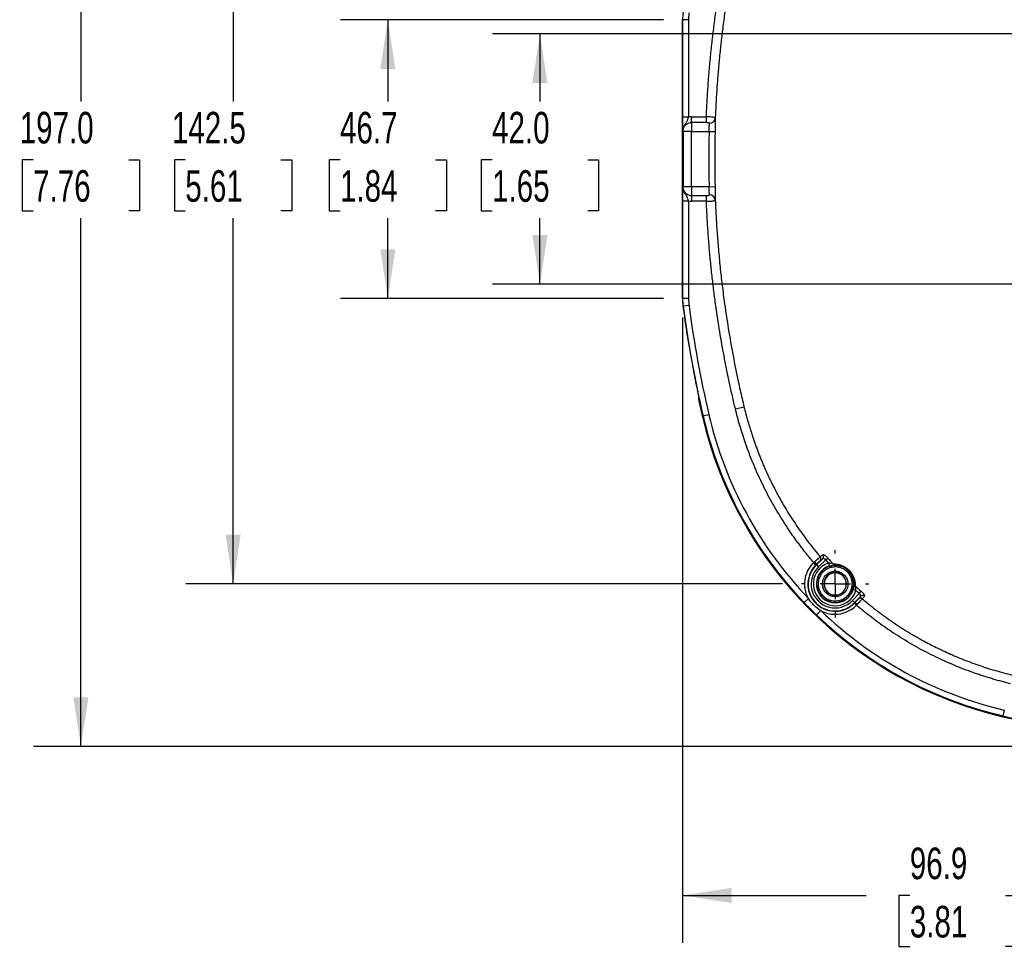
# Model space of a CAD drawing. Header units: millimetres. Extents: x 6 to 1356, y 6 to 1007.
# Tile 4 of 21: x 132 to 462, y 427 to 738. Entities that reach past the tile are written whole.
import ezdxf

# ---------------------------------------------------------------- set-up
doc = ezdxf.new("R2010")
doc.units = ezdxf.units.MM
doc.header["$LTSCALE"] = 5
doc.linetypes.add('CENTERX2', pattern=[20.32, 12.7, -2.54, 2.54, -2.54])
doc.layers.add('CENTER', color=40, linetype='CENTERX2')
doc.layers.add('DIMENSIONS', color=140, linetype='Continuous', lineweight=25)
doc.styles.add('SLDTEXTSTYLE0', font='TXT', dxfattribs={"width": 0.7})
doc.dimstyles.new('SLDDIMSTYLE2', dxfattribs={"dimtxt": 10.790039, "dimasz": 16.51, "dimexe": 0, "dimexo": 0.0625, "dimgap": 2.69751, "dimtad": 0, "dimtih": 1, "dimtoh": 1, "dimlfac": 0.5, "dimrnd": 1e-09, "dimzin": 12, "dimdsep": 46, "dimtxsty": 'SLDTEXTSTYLE0', "dimsah": 1, "dimcen": 0.09, "dimadec": 0, "dimazin": 3, "dimtfac": 1, "dimtofl": 0, "dimtmove": 0, "dimatfit": 3, "dimfxl": 0, "dimfrac": 2, "dimtolj": 1, "dimtzin": 12, "dimarcsym": 0})
doc.dimstyles.new('SLDDIMSTYLE4', dxfattribs={"dimtxt": 10.790039, "dimasz": 16.51, "dimexe": 0, "dimexo": 0.0625, "dimgap": 2.69751, "dimtad": 0, "dimtih": 1, "dimtoh": 1, "dimlfac": 0.5, "dimrnd": 1e-09, "dimzin": 4, "dimdsep": 46, "dimtxsty": 'SLDTEXTSTYLE0', "dimsah": 1, "dimcen": 0.09, "dimadec": 0, "dimazin": 1, "dimtfac": 1, "dimtofl": 0, "dimtmove": 0, "dimatfit": 3, "dimfxl": 0, "dimfrac": 2, "dimtolj": 1, "dimtzin": 12, "dimarcsym": 0})
doc.dimstyles.new('SLDDIMSTYLE5', dxfattribs={"dimtxt": 10.790039, "dimasz": 16.51, "dimexe": 0, "dimexo": 0.0625, "dimgap": 2.69751, "dimtad": 0, "dimtih": 1, "dimtoh": 1, "dimlfac": 0.5, "dimrnd": 1e-09, "dimzin": 12, "dimdsep": 46, "dimtxsty": 'SLDTEXTSTYLE0', "dimsah": 1, "dimcen": 0, "dimadec": 0, "dimazin": 3, "dimtfac": 1, "dimtofl": 0, "dimtmove": 0, "dimatfit": 3, "dimfxl": 0, "dimfrac": 2, "dimtolj": 1, "dimtzin": 12, "dimarcsym": 0})

# ---------------------------------------------------------------- blocks, each defined once
blk = doc.blocks.new('_D_7')
at = {"layer": 'DIMENSIONS'}
for p, q in [((541.8, 888.06), (136.86, 888.06)), ((152.74, 888.06), (152.74, 710.4)), ((136.71, 690.83), (133.08, 690.83)), ((133.08, 690.83), (133.08, 673.69)), ((168.77, 690.83), (172.39, 690.83)), ((172.39, 690.83), (172.39, 673.69)), ((133.08, 673.69), (136.71, 673.69)), ((172.39, 673.69), (168.77, 673.69)), ((152.74, 494.06), (152.74, 671.27)), ((541.8, 494.06), (136.86, 494.06))]:
    blk.add_line(p, q, dxfattribs=at)
for points in [[(152.74, 888.06), (150.2, 871.55), (155.28, 871.55)], [(152.74, 494.06), (155.28, 510.57), (150.2, 510.57)]]:
    blk.add_solid(points, dxfattribs=at)
at = {"layer": 'DIMENSIONS', "char_height": 10.583, "attachment_point": 1, "style": 'SLDTEXTSTYLE0'}
for s, insert in [('197.0', (132.22, 706.89)), ('7.76', (136.71, 687.33))]:
    blk.add_mtext(s, dxfattribs=dict(at, insert=insert))
blk = doc.blocks.new('_D_8')
at = {"layer": 'DIMENSIONS'}
for p, q in [((548.15, 644.77), (548.15, 428.19)), ((354.44, 637.96), (354.44, 428.19)), ((354.44, 444.06), (416.03, 444.06)), ((430.66, 444.06), (427.03, 444.06)), ((427.03, 444.06), (427.03, 426.92)), ((462.72, 444.06), (466.34, 444.06)), ((466.34, 444.06), (466.34, 426.92)), ((548.15, 444.06), (477.34, 444.06)), ((427.03, 426.92), (430.66, 426.92)), ((466.34, 426.92), (462.72, 426.92))]:
    blk.add_line(p, q, dxfattribs=at)
for points in [[(354.44, 444.06), (370.95, 441.52), (370.95, 446.6)], [(548.15, 444.06), (531.64, 446.6), (531.64, 441.52)]]:
    blk.add_solid(points, dxfattribs=at)
at = {"layer": 'DIMENSIONS', "char_height": 10.583, "attachment_point": 1, "style": 'SLDTEXTSTYLE0'}
for s, insert in [('96.9', (430.66, 460.12)), ('3.81', (430.66, 440.56))]:
    blk.add_mtext(s, dxfattribs=dict(at, insert=insert))
blk = doc.blocks.new('_D_9')
at = {"layer": 'DIMENSIONS'}
for p, q in [((486.71, 733.06), (290.76, 733.06)), ((306.64, 733.06), (306.64, 710.4)), ((290.61, 690.83), (286.98, 690.83)), ((286.98, 690.83), (286.98, 673.69)), ((322.67, 690.83), (326.29, 690.83)), ((326.29, 690.83), (326.29, 673.69)), ((286.98, 673.69), (290.61, 673.69)), ((326.29, 673.69), (322.67, 673.69)), ((306.64, 649.06), (306.64, 671.27)), ((487.21, 649.06), (290.76, 649.06))]:
    blk.add_line(p, q, dxfattribs=at)
for points in [[(306.64, 733.06), (304.1, 716.55), (309.18, 716.55)], [(306.64, 649.06), (309.18, 665.57), (304.1, 665.57)]]:
    blk.add_solid(points, dxfattribs=at)
at = {"layer": 'DIMENSIONS', "char_height": 10.583, "attachment_point": 1, "style": 'SLDTEXTSTYLE0'}
for s, insert in [('42.0', (290.61, 706.89)), ('1.65', (290.61, 687.33))]:
    blk.add_mtext(s, dxfattribs=dict(at, insert=insert))
blk = doc.blocks.new('_D_10')
at = {"layer": 'DIMENSIONS'}
for p, q in [((348.13, 737.81), (239.77, 737.81)), ((255.65, 737.81), (255.65, 710.4)), ((239.62, 690.83), (235.99, 690.83)), ((235.99, 690.83), (235.99, 673.69)), ((271.68, 690.83), (275.3, 690.83)), ((275.3, 690.83), (275.3, 673.69)), ((235.99, 673.69), (239.62, 673.69)), ((275.3, 673.69), (271.68, 673.69)), ((255.65, 644.32), (255.65, 671.27)), ((348.13, 644.32), (239.77, 644.32))]:
    blk.add_line(p, q, dxfattribs=at)
for points in [[(255.65, 737.81), (253.11, 721.3), (258.19, 721.3)], [(255.65, 644.32), (258.19, 660.83), (253.11, 660.83)]]:
    blk.add_solid(points, dxfattribs=at)
at = {"layer": 'DIMENSIONS', "char_height": 10.583, "attachment_point": 1, "style": 'SLDTEXTSTYLE0'}
for s, insert in [('46.7', (239.62, 706.89)), ('1.84', (239.62, 687.33))]:
    blk.add_mtext(s, dxfattribs=dict(at, insert=insert))
blk = doc.blocks.new('_D_11')
at = {"layer": 'DIMENSIONS'}
for p, q in [((387.89, 833.57), (187.9, 833.57)), ((203.78, 833.57), (203.78, 710.4)), ((187.74, 690.83), (184.12, 690.83)), ((184.12, 690.83), (184.12, 673.69)), ((219.81, 690.83), (223.43, 690.83)), ((223.43, 690.83), (223.43, 673.69)), ((184.12, 673.69), (187.74, 673.69)), ((223.43, 673.69), (219.81, 673.69)), ((203.78, 548.56), (203.78, 671.27)), ((388, 548.56), (187.9, 548.56))]:
    blk.add_line(p, q, dxfattribs=at)
for points in [[(203.78, 833.57), (201.24, 817.06), (206.32, 817.06)], [(203.78, 548.56), (206.32, 565.07), (201.24, 565.07)]]:
    blk.add_solid(points, dxfattribs=at)
at = {"layer": 'DIMENSIONS', "char_height": 10.583, "attachment_point": 1, "style": 'SLDTEXTSTYLE0'}
for s, insert in [('142.5', (183.26, 706.89)), ('5.61', (187.74, 687.33))]:
    blk.add_mtext(s, dxfattribs=dict(at, insert=insert))
blk = doc.blocks.new('_D_12')
at = {"layer": 'DIMENSIONS'}
for p, q in [((239.62, 870.39), (235.99, 870.39)), ((235.99, 870.39), (235.99, 853.24)), ((271.68, 870.39), (275.3, 870.39)), ((275.3, 870.39), (275.3, 853.24)), ((235.99, 853.24), (239.62, 853.24)), ((275.3, 853.24), (271.68, 853.24)), ((316.8, 854.72), (289.01, 854.72)), ((377.76, 830.6), (316.8, 854.72))]:
    blk.add_line(p, q, dxfattribs=at)
blk.add_arc((730.35, 691.06), 379.2, 156.0123, 165.8827, dxfattribs=at)
blk.add_solid([(377.76, 830.6), (363.34, 839.04), (361.47, 834.31)], dxfattribs=at)
at = {"layer": 'DIMENSIONS', "char_height": 10.583, "attachment_point": 1, "style": 'SLDTEXTSTYLE0'}
for s, insert in [('R189.6', (230.22, 886.45)), ('7.46', (239.62, 866.89)), ('TYP.', (240.13, 847.32))]:
    blk.add_mtext(s, dxfattribs=dict(at, insert=insert))
blk = doc.blocks.new('SW_CENTERMARKSYMBOL_1')
at = {"layer": 'CENTER', "color": 0}
for p, q in [((0, 10.16), (0, 11.29)), ((0, 0), (0, 5.08)), ((-10.16, 0), (-11.29, 0)), ((0, 0), (-5.08, 0)), ((0, 0), (0, -5.08)), ((0, 0), (5.08, 0)), ((10.16, 0), (11.29, 0)), ((0, -10.16), (0, -11.29))]:
    blk.add_line(p, q, dxfattribs=at)

msp = doc.modelspace()

# ---------------------------------------------------------------- linework, layer by layer
for p, q in [((354.444, 644.313), (354.444, 737.816)), ((354.444, 737.816), (354.479, 737.813)), ((354.479, 737.813), (354.479, 705.13)), ((356.479, 737.813), (354.479, 737.813)), ((356.479, 737.813), (356.479, 705.13)), ((356.479, 705.13), (354.479, 705.13)), ((357.481, 703.274), (357.481, 705.233)), ((357.481, 705.233), (362.462, 705.233)), ((357.481, 703.274), (357.481, 700.334)), ((362.462, 703.274), (357.481, 703.274)), ((362.462, 703.274), (362.462, 705.233)), ((354.65, 700.334), (354.537, 700.334)), ((354.537, 700.334), (354.537, 681.795)), ((357.481, 700.334), (354.65, 700.334)), ((354.65, 700.334), (354.65, 681.795)), ((357.481, 700.334), (363.377, 700.334)), ((357.481, 681.795), (357.481, 700.334)), ((363.377, 700.334), (365.375, 700.279)), ((354.65, 681.795), (354.537, 681.795)), ((357.481, 681.795), (354.65, 681.795)), ((363.377, 681.795), (357.481, 681.795)), ((357.481, 681.795), (357.481, 678.855)), ((363.377, 681.795), (365.375, 681.851)), ((354.479, 676.999), (356.479, 676.999)), ((354.479, 676.999), (354.479, 644.316)), ((356.479, 676.999), (356.479, 644.316)), ((357.481, 678.855), (362.462, 678.855)), ((357.481, 678.855), (357.481, 676.896)), ((362.462, 676.896), (357.481, 676.896)), ((362.462, 676.896), (362.462, 678.855)), ((354.479, 644.316), (354.444, 644.313)), ((356.479, 644.316), (354.479, 644.316)), ((354.65, 641.711), (354.614, 641.709)), ((356.632, 641.972), (354.65, 641.711)), ((372.176, 607.309), (375.065, 608.008)), ((361.37, 604.807), (361.106, 604.745)), ((363.317, 605.262), (361.37, 604.807)), ((399.172, 554.987), (398.469, 555.697)), ((399.33, 555.139), (399.402, 555.063)), ((399.402, 555.063), (401.474, 557.016)), ((399.402, 555.063), (400.088, 554.335)), ((400.088, 554.335), (402.484, 556.594)), ((402.484, 556.594), (403.207, 557.232)), ((403.428, 555.536), (403.73, 554.583)), ((405.643, 554.765), (405.643, 554.902)), ((405.643, 554.265), (405.643, 554.765)), ((405.643, 552.818), (405.643, 552.318)), ((405.643, 552.266), (405.643, 552.318)), ((405.643, 544.795), (405.643, 544.848)), ((405.643, 544.795), (405.643, 544.296)), ((413.68, 545.398), (411.421, 543.002)), ((412.622, 546.342), (411.669, 546.644)), ((413.68, 545.398), (414.318, 546.121)), ((395.234, 542.314), (396.679, 543.697)), ((405.643, 542.348), (405.643, 542.848)), ((405.643, 542.234), (405.643, 542.348)), ((411.421, 543.002), (412.149, 542.316)), ((412.784, 541.382), (412.073, 542.086)), ((414.102, 544.388), (412.149, 542.316)), ((412.149, 542.316), (412.225, 542.244)), ((399.4, 538.148), (400.783, 539.592)), ((405.588, 539.379), (405.588, 538.379)), ((462.348, 506.231), (461.893, 504.284)), ((461.893, 504.284), (461.831, 504.02))]:
    msp.add_line(p, q)
for centre, radius, start, end in [((357.481, 700.334), 2.939, 90, 164.92223), ((357.481, 700.334), 4.899, 90, 101.80119), ((363.521, 705.023), 1.935, 267.9028, 354.76178), ((355.893, 700.569), 1.358, 157.02702, 179.1419), ((342.818, 700.357), 11.719, 359.88919, 1.13536), ((319.492, 700.402), 35.158, 359.88919, 1.13536), ((342.818, 681.772), 11.719, 358.86464, 0.11081), ((355.893, 681.56), 1.358, 180.8581, 202.97298), ((319.492, 681.727), 35.158, 358.86464, 0.11081), ((357.481, 681.795), 2.939, 195.07777, 270), ((357.481, 681.795), 4.899, 258.19881, 270), ((363.521, 677.106), 1.935, 5.23822, 92.0972), ((730.351, 691.065), 378.964, 187.48333, 192.03759), ((730.351, 691.065), 378.929, 187.4837, 193.15796), ((730.351, 691.065), 376.929, 187.4837, 193.15796), ((730.351, 691.065), 379.2, 192.25211, 193.15796), ((492.562, 635.476), 135, 193.15796, 256.84204), ((492.562, 635.476), 134.729, 193.15796, 223.74716), ((492.562, 635.476), 132.729, 193.15796, 223.74716), ((400.782, 557.72), 0.987, 314.5241, 41.27799), ((405.588, 548.502), 9.122, 134.69335, 270), ((405.588, 548.502), 9.017, 133.31139, 316.68861), ((405.643, 548.557), 7.322, 107.60699, 342.39301), ((397.287, 554.258), 2.226, 23.33485, 49.32495), ((405.643, 548.557), 6.209, 90, 270), ((399.893, 556.993), 0.989, 314.38085, 41.01209), ((405.714, 555.829), 0.925, 218.68606, 268.73212), ((405.643, 548.557), 6.209, 270, 90), ((405.588, 548.502), 8.017, 133.31139, 316.68861), ((405.643, 548.557), 6.322, 107.607, 270), ((405.643, 548.557), 3.761, 90, 270), ((405.643, 548.557), 3.709, 90, 270), ((405.643, 548.557), 3.761, 270, 90), ((405.643, 548.557), 3.709, 270, 90), ((412.916, 548.628), 0.925, 181.26788, 231.31394), ((405.643, 548.557), 6.322, 270, 342.393), ((405.588, 548.502), 9.122, 270, 315.30665), ((411.344, 540.2), 2.226, 40.67505, 66.66515), ((414.079, 542.807), 0.989, 48.98791, 135.61915), ((414.806, 543.696), 0.987, 48.72211, 135.47591), ((492.562, 635.476), 134.729, 226.25284, 256.84204), ((405.588, 548.502), 10.122, 241.66038, 270), ((492.562, 635.476), 132.729, 226.25284, 256.84204), ((405.588, 548.502), 10.122, 270, 315.30665), ((548.151, 873.265), 379.2, 256.84204, 283.15796), ((548.151, 873.265), 378.929, 256.84204, 267.95622)]:
    msp.add_arc(centre, radius, start, end)
msp.add_ellipse((730.351, 465.195), major_axis=(0, 451.877), ratio=0.8661133, start_param=1.24218, end_param=1.2432032)
for points, knots in [([(362.462, 705.233), (362.5, 706.132), (362.577, 707.929), (362.718, 710.624), (362.878, 713.319), (363.059, 716.014), (363.261, 718.709), (363.484, 721.404), (363.727, 724.099), (363.99, 726.793), (364.275, 729.488), (364.58, 732.182), (364.905, 734.877), (365.251, 737.571), (365.891, 742.268), (366.911, 748.962), (368.19, 756.179), (369.319, 761.937), (370.216, 766.242), (371.019, 769.868), (371.675, 772.726), (372.016, 774.153), (372.176, 774.82)], [0, 0, 0, 0, 0.0383366, 0.0766859, 0.1150501, 0.1534316, 0.1918325, 0.230255, 0.2687015, 0.307174, 0.3456748, 0.3842062, 0.4227702, 0.4613692, 0.5000052, 0.6248478, 0.7499992, 0.8124467, 0.8749629, 0.9374676, 0.9707533, 1, 1, 1, 1]), ([(375.065, 774.121), (374.925, 773.531), (374.512, 771.795), (373.727, 768.354), (372.621, 763.243), (371.236, 756.27), (369.825, 748.25), (368.679, 740.67), (367.847, 734.343), (367.232, 729.054), (366.712, 723.918), (366.279, 718.935), (365.928, 714.104), (365.647, 709.425), (365.513, 706.356), (365.448, 704.847)], [0, 0, 0, 0, 0.0259694, 0.0764144, 0.1511482, 0.2499298, 0.3808752, 0.4998561, 0.5782066, 0.6542026, 0.727881, 0.7992738, 0.868409, 0.9353109, 1, 1, 1, 1]), ([(356.632, 740.157), (356.609, 739.963), (356.561, 739.574), (356.515, 738.988), (356.484, 738.401), (356.481, 738.009), (356.479, 737.813)], [0, 0, 0, 0, 0.2501335, 0.5, 0.7498665, 1, 1, 1, 1]), ([(354.479, 705.13), (354.479, 704.643), (354.481, 704.156), (354.487, 703.238), (354.491, 702.81), (354.501, 702.04), (354.507, 701.702), (354.517, 701.256), (354.521, 701.118), (354.528, 700.853), (354.532, 700.732), (354.535, 700.589)], [0, 0, 0, 0, 0.25, 0.25, 0.5, 0.5, 0.75, 0.75, 0.875, 0.875, 1, 1, 1, 1]), ([(354.643, 701.099), (354.686, 701.298), (354.739, 701.466), (354.853, 701.773), (354.915, 701.911), (355.104, 702.292), (355.234, 702.502), (355.597, 703.057), (355.793, 703.331), (356.094, 703.86), (356.201, 704.109), (356.37, 704.619), (356.43, 704.876), (356.479, 705.13)], [0, 0, 0, 0, 0.0625, 0.0625, 0.125, 0.125, 0.25, 0.25, 0.5, 0.5, 0.75, 0.75, 1, 1, 1, 1]), ([(365.448, 704.847), (365.442, 704.899), (365.369, 704.948), (365.081, 705.036), (364.864, 705.074), (364.318, 705.138), (363.984, 705.165), (363.255, 705.207), (362.855, 705.223), (362.462, 705.233)], [0, 0, 0, 0, 0.25, 0.25, 0.5, 0.5, 0.75, 0.75, 1, 1, 1, 1]), ([(363.45, 703.089), (363.448, 703.099), (363.445, 703.12), (363.423, 703.147), (363.386, 703.171), (363.324, 703.198), (363.224, 703.224), (363.044, 703.251), (362.786, 703.27), (362.573, 703.273), (362.462, 703.274)], [0, 0, 0, 0, 0.0610146, 0.1218602, 0.1845963, 0.2511072, 0.3696825, 0.500665, 0.739132, 1, 1, 1, 1]), ([(365.448, 704.847), (365.448, 704.807), (365.449, 704.727), (365.449, 704.588), (365.449, 704.436), (365.448, 704.269), (365.447, 703.999), (365.443, 703.594), (365.436, 703.017), (365.425, 702.384), (365.413, 701.782), (365.4, 701.236), (365.388, 700.76), (365.379, 700.439), (365.375, 700.279)], [0, 0, 0, 0, 0.05022, 0.1001868, 0.1500705, 0.2000415, 0.2502693, 0.3752114, 0.5003045, 0.6251525, 0.7502041, 0.833564, 0.9165581, 1, 1, 1, 1]), ([(363.377, 700.334), (363.354, 699.452), (363.309, 697.686), (363.268, 695.037), (363.247, 692.389), (363.247, 689.74), (363.268, 687.092), (363.309, 684.443), (363.354, 682.678), (363.377, 681.795)], [0, 0, 0, 0, 0.1428799, 0.285737, 0.4285805, 0.5714195, 0.714263, 0.8571201, 1, 1, 1, 1]), ([(363.377, 700.334), (363.381, 700.418), (363.388, 700.586), (363.399, 700.836), (363.408, 701.082), (363.417, 701.322), (363.424, 701.555), (363.431, 701.78), (363.436, 701.993), (363.441, 702.195), (363.445, 702.384), (363.448, 702.559), (363.45, 702.718), (363.451, 702.86), (363.451, 702.986), (363.45, 703.055), (363.45, 703.089)], [0, 0, 0, 0, 0.0722341, 0.1443405, 0.2163199, 0.2881735, 0.3599022, 0.431507, 0.5029887, 0.5743484, 0.6455871, 0.7167058, 0.7877054, 0.858587, 0.9293515, 1, 1, 1, 1]), ([(365.375, 700.279), (365.352, 699.401), (365.308, 697.647), (365.267, 695.014), (365.245, 692.381), (365.245, 689.748), (365.267, 687.115), (365.308, 684.482), (365.352, 682.728), (365.375, 681.851)], [0, 0, 0, 0, 0.1428371, 0.2856833, 0.4285524, 0.5714476, 0.7143167, 0.8571629, 1, 1, 1, 1]), ([(354.535, 681.54), (354.532, 681.397), (354.528, 681.276), (354.521, 681.011), (354.517, 680.873), (354.507, 680.427), (354.501, 680.09), (354.493, 679.514), (354.491, 679.308), (354.487, 678.883), (354.485, 678.663), (354.481, 677.978), (354.479, 677.486), (354.479, 676.999)], [0, 0, 0, 0, 0.125, 0.125, 0.25, 0.25, 0.5, 0.5, 0.625, 0.625, 0.75, 0.75, 1, 1, 1, 1]), ([(356.479, 676.999), (356.43, 677.253), (356.369, 677.513), (356.201, 678.02), (356.093, 678.271), (355.793, 678.799), (355.597, 679.072), (355.234, 679.627), (355.104, 679.837), (354.915, 680.218), (354.853, 680.356), (354.739, 680.663), (354.686, 680.831), (354.643, 681.03)], [0, 0, 0, 0, 0.25, 0.25, 0.5, 0.5, 0.75, 0.75, 0.875, 0.875, 0.9375, 0.9375, 1, 1, 1, 1]), ([(363.45, 679.04), (363.45, 679.074), (363.451, 679.143), (363.451, 679.269), (363.45, 679.411), (363.448, 679.571), (363.445, 679.745), (363.441, 679.934), (363.436, 680.136), (363.431, 680.35), (363.424, 680.574), (363.417, 680.807), (363.408, 681.047), (363.399, 681.293), (363.388, 681.543), (363.381, 681.711), (363.377, 681.795)], [0, 0, 0, 0, 0.07064848, 0.14141301, 0.21229458, 0.2832942, 0.35441287, 0.42565157, 0.49701131, 0.56849305, 0.64009777, 0.71182645, 0.78368006, 0.85565954, 0.92776588, 1, 1, 1, 1]), ([(365.375, 681.851), (365.378, 681.754), (365.383, 681.56), (365.39, 681.271), (365.398, 680.984), (365.404, 680.7), (365.414, 680.281), (365.425, 679.739), (365.436, 679.107), (365.443, 678.532), (365.447, 678.083), (365.449, 677.743), (365.449, 677.486), (365.448, 677.351), (365.448, 677.283)], [0, 0, 0, 0, 0.0504048, 0.1005498, 0.1506128, 0.2007724, 0.2512058, 0.3760007, 0.5008328, 0.6255372, 0.7502622, 0.8336142, 0.9165986, 1, 1, 1, 1]), ([(362.462, 678.855), (362.519, 678.856), (362.63, 678.856), (362.792, 678.862), (362.942, 678.87), (363.088, 678.884), (363.224, 678.905), (363.342, 678.936), (363.432, 678.979), (363.444, 679.02), (363.45, 679.04)], [0, 0, 0, 0, 0.134155, 0.2611943, 0.3826383, 0.5002249, 0.6311061, 0.7497873, 0.8785893, 1, 1, 1, 1]), ([(362.462, 676.896), (362.862, 676.907), (363.256, 676.922), (363.806, 676.954), (363.979, 676.966), (364.305, 676.993), (364.458, 677.008), (364.732, 677.04), (364.853, 677.057), (365.065, 677.095), (365.155, 677.116), (365.369, 677.181), (365.442, 677.23), (365.448, 677.283)], [0, 0, 0, 0, 0.25, 0.25, 0.375, 0.375, 0.5, 0.5, 0.625, 0.625, 0.75, 0.75, 1, 1, 1, 1]), ([(372.176, 607.309), (372.016, 607.976), (371.675, 609.402), (371.019, 612.261), (370.216, 615.886), (369.319, 620.192), (368.191, 625.949), (366.911, 633.167), (365.774, 640.628), (364.945, 646.864), (364.352, 651.868), (363.829, 656.872), (363.377, 661.877), (362.998, 666.882), (362.685, 671.888), (362.536, 675.227), (362.462, 676.896)], [0, 0, 0, 0, 0.0292338, 0.0625329, 0.125038, 0.1875243, 0.2500027, 0.3751246, 0.4999987, 0.5717138, 0.6433099, 0.7148011, 0.7862014, 0.8575252, 0.9287866, 1, 1, 1, 1]), ([(365.448, 677.283), (365.484, 676.409), (365.558, 674.644), (365.696, 671.972), (365.855, 669.248), (366.04, 666.473), (366.251, 663.645), (366.489, 660.767), (366.756, 657.836), (367.052, 654.853), (367.38, 651.819), (367.74, 648.732), (368.135, 645.593), (368.789, 640.73), (369.822, 633.895), (371.345, 625.236), (372.919, 617.43), (374.185, 611.729), (374.849, 608.919), (375.065, 608.008)], [0, 0, 0, 0, 0.0374471, 0.0756438, 0.1145939, 0.1543014, 0.1947708, 0.2360069, 0.278015, 0.320801, 0.364371, 0.4087319, 0.453891, 0.4998562, 0.6188888, 0.7499085, 0.8763606, 0.9598946, 1, 1, 1, 1]), ([(356.479, 644.316), (356.481, 644.12), (356.484, 643.728), (356.515, 643.141), (356.561, 642.555), (356.609, 642.166), (356.632, 641.972)], [0, 0, 0, 0, 0.2501335, 0.5, 0.7498665, 1, 1, 1, 1]), ([(359.719, 612.03), (359.73, 611.982), (359.75, 611.887), (359.78, 611.746), (359.809, 611.604), (359.837, 611.466), (359.865, 611.329), (359.889, 611.206), (359.906, 611.111), (359.916, 611.048), (359.917, 611.037), (359.917, 611.031)], [0, 0, 0, 0, 0.0950653, 0.1890729, 0.2839455, 0.3921421, 0.4999553, 0.6280056, 0.7558717, 0.8772673, 1, 1, 1, 1]), ([(375.065, 608.008), (375.189, 607.503), (375.435, 606.497), (375.827, 605.001), (376.232, 603.524), (376.653, 602.065), (377.087, 600.626), (377.535, 599.206), (377.995, 597.805), (378.467, 596.423), (378.951, 595.061), (379.446, 593.719), (379.951, 592.395), (380.466, 591.092), (380.989, 589.808), (381.522, 588.544), (382.063, 587.3), (382.611, 586.075), (383.166, 584.87), (383.728, 583.684), (384.296, 582.518), (385.165, 580.781), (386.366, 578.489), (387.941, 575.668), (389.581, 572.906), (391.283, 570.205), (393.044, 567.565), (394.861, 564.987), (396.733, 562.473), (398.652, 560.021), (399.978, 558.433), (400.639, 557.642)], [0, 0, 0, 0, 0.0273757, 0.0545031, 0.0813809, 0.1080081, 0.1343834, 0.1605057, 0.186374, 0.2119873, 0.2373446, 0.2624449, 0.2872873, 0.3118711, 0.3361953, 0.3602592, 0.3840622, 0.4076034, 0.4308823, 0.4538983, 0.4766508, 0.4991392, 0.5561338, 0.6128038, 0.669145, 0.7251522, 0.7808203, 0.8361441, 0.8911184, 0.9457386, 1, 1, 1, 1]), ([(398.469, 555.697), (398.119, 556.112), (397.419, 556.942), (396.39, 558.203), (395.377, 559.476), (394.382, 560.762), (393.402, 562.06), (392.44, 563.371), (391.495, 564.695), (390.566, 566.031), (388.592, 568.952), (385.716, 573.551), (382.212, 579.966), (379.092, 586.569), (376.908, 591.985), (375.436, 596.111), (374.519, 598.884), (373.669, 601.674), (372.88, 604.481), (372.411, 606.366), (372.176, 607.309)], [0, 0, 0, 0, 0.0278569, 0.0556979, 0.0835277, 0.1113508, 0.1391719, 0.1669958, 0.194827, 0.2226702, 0.2505301, 0.3757737, 0.5008646, 0.625549, 0.7503945, 0.8004301, 0.8503811, 0.9002749, 0.9501388, 1, 1, 1, 1]), ([(401.524, 558.371), (401.538, 558.38), (401.566, 558.399), (401.622, 558.41), (401.689, 558.407), (401.792, 558.384), (401.945, 558.322), (402.164, 558.191), (402.409, 558.01), (402.672, 557.783), (402.944, 557.522), (403.12, 557.328), (403.207, 557.232)], [0, 0, 0, 0, 0.0630259, 0.1253828, 0.1876136, 0.2502653, 0.3755441, 0.5000527, 0.6242801, 0.7495108, 0.8754987, 1, 1, 1, 1]), ([(396.679, 543.697), (396.608, 543.831), (396.468, 544.099), (396.281, 544.511), (396.112, 544.929), (395.963, 545.355), (395.832, 545.787), (395.721, 546.226), (395.547, 547.067), (395.419, 548.33), (395.532, 550.001), (395.911, 551.633), (396.447, 552.908), (396.982, 553.852), (397.426, 554.506), (397.917, 555.127), (398.284, 555.507), (398.469, 555.697)], [0, 0, 0, 0, 0.0349442, 0.06972, 0.1043968, 0.1390448, 0.1737341, 0.2085346, 0.2435158, 0.3716893, 0.5000196, 0.6281882, 0.7565235, 0.8175487, 0.878219, 0.9389109, 1, 1, 1, 1]), ([(400.639, 557.642), (400.528, 557.55), (400.284, 557.336), (399.61, 556.735), (399.184, 556.352), (398.737, 555.946)], [0, 0, 0, 0, 0.5, 0.5, 1, 1, 1, 1]), ([(399.33, 555.139), (399.304, 555.114), (399.251, 555.064), (399.198, 555.012), (399.172, 554.987)], [0, 0, 0, 0, 0.5000222, 1, 1, 1, 1]), ([(400.585, 556.286), (400.571, 556.274), (400.544, 556.252), (400.484, 556.2), (400.401, 556.127), (400.285, 556.023), (400.13, 555.882), (399.953, 555.719), (399.757, 555.538), (399.549, 555.344), (399.403, 555.207), (399.33, 555.139)], [0, 0, 0, 0, 0.08310996, 0.1661916, 0.25009826, 0.37475843, 0.4992912, 0.62349328, 0.74900699, 0.87474027, 1, 1, 1, 1]), ([(401.474, 557.016), (401.322, 556.891), (401.019, 556.641), (400.73, 556.404), (400.585, 556.286)], [0, 0, 0, 0, 0.5002056, 1, 1, 1, 1]), ([(402.484, 556.594), (402.456, 556.627), (402.398, 556.693), (402.305, 556.784), (402.208, 556.867), (402.108, 556.939), (402.006, 557), (401.887, 557.055), (401.747, 557.091), (401.593, 557.092), (401.515, 557.042), (401.474, 557.016)], [0, 0, 0, 0, 0.07978051, 0.16054147, 0.24265516, 0.32647583, 0.41233659, 0.50054747, 0.64080298, 0.80713893, 1, 1, 1, 1]), ([(404.992, 555.251), (404.873, 555.288), (404.614, 555.37), (404.042, 555.493), (403.726, 555.535), (403.428, 555.536)], [0, 0, 0, 0, 0.5, 0.5, 1, 1, 1, 1]), ([(403.73, 554.583), (404.107, 554.703), (404.491, 554.785), (405.171, 554.881), (405.476, 554.895), (405.643, 554.902)], [0, 0, 0, 0, 0.5, 0.5, 1, 1, 1, 1]), ([(404.992, 555.251), (405.09, 555.254), (405.281, 555.259), (405.579, 555.251), (405.876, 555.232), (406.173, 555.199), (406.471, 555.153), (406.768, 555.094), (407.188, 554.992), (407.732, 554.821), (408.36, 554.547), (408.893, 554.254), (409.342, 553.962), (409.812, 553.601), (410.299, 553.155), (410.737, 552.667), (411.088, 552.199), (411.371, 551.753), (411.656, 551.227), (411.921, 550.608), (412.133, 549.921), (412.273, 549.235), (412.346, 548.55), (412.34, 548.128), (412.337, 547.906)], [0, 0, 0, 0, 0.0409243, 0.0801079, 0.1175719, 0.1533408, 0.1874428, 0.2199109, 0.2507832, 0.3185808, 0.3764364, 0.4095888, 0.4391825, 0.470617, 0.5018926, 0.5332661, 0.5647171, 0.5943091, 0.6274829, 0.6850631, 0.7523513, 0.8260841, 0.908519, 1, 1, 1, 1]), ([(405.694, 554.905), (405.947, 554.917), (406.219, 554.914), (406.808, 554.861), (407.125, 554.812), (407.658, 554.674), (407.845, 554.617), (408.244, 554.47), (408.457, 554.381), (408.916, 554.149), (409.162, 554.007), (409.696, 553.632), (409.984, 553.396), (410.518, 552.857), (410.751, 552.567), (411.115, 552.04), (411.255, 551.793), (411.481, 551.34), (411.568, 551.13), (411.712, 550.733), (411.767, 550.549), (411.901, 550.024), (411.949, 549.711), (412, 549.129), (412.003, 548.86), (411.991, 548.608)], [0, 0, 0, 0, 0.125, 0.125, 0.25, 0.25, 0.3125, 0.3125, 0.375, 0.375, 0.4375, 0.4375, 0.5, 0.5, 0.5625, 0.5625, 0.625, 0.625, 0.6875, 0.6875, 0.75, 0.75, 0.875, 0.875, 1, 1, 1, 1]), ([(405.643, 554.265), (405.54, 554.264), (405.334, 554.261), (405.027, 554.235), (404.724, 554.195), (404.423, 554.137), (404.125, 554.063), (403.831, 553.973), (403.273, 553.769), (402.486, 553.363), (401.579, 552.621), (400.836, 551.714), (400.313, 550.699), (400, 549.633), (399.901, 548.557), (400, 547.481), (400.313, 546.415), (400.836, 545.4), (401.578, 544.493), (402.485, 543.75), (403.341, 543.309), (404.048, 543.066), (404.571, 542.94), (405.104, 542.862), (405.463, 542.853), (405.643, 542.848)], [0, 0, 0, 0, 0.0172742, 0.0344273, 0.0515092, 0.0685701, 0.0856606, 0.102831, 0.1201308, 0.1850538, 0.2500881, 0.3150066, 0.3800453, 0.4399696, 0.5000137, 0.5599424, 0.619982, 0.684905, 0.7499392, 0.8148577, 0.8798965, 0.9100346, 0.9399174, 0.9698158, 1, 1, 1, 1]), ([(405.643, 544.296), (405.553, 544.297), (405.374, 544.3), (405.108, 544.326), (404.844, 544.367), (404.584, 544.426), (404.326, 544.501), (403.886, 544.66), (403.286, 544.969), (402.61, 545.523), (402.055, 546.2), (401.665, 546.957), (401.431, 547.753), (401.357, 548.556), (401.431, 549.36), (401.664, 550.155), (402.055, 550.913), (402.609, 551.59), (403.286, 552.144), (403.964, 552.495), (404.58, 552.695), (405.107, 552.799), (405.464, 552.812), (405.643, 552.818)], [0, 0, 0, 0, 0.02013495, 0.04011842, 0.06002969, 0.07994886, 0.09995596, 0.12012999, 0.18503668, 0.25009239, 0.31499308, 0.38005483, 0.43996117, 0.50002796, 0.55994032, 0.62000111, 0.68490781, 0.74996351, 0.81486422, 0.87992595, 0.92002117, 0.95983153, 1, 1, 1, 1]), ([(405.643, 542.848), (405.746, 542.85), (405.952, 542.853), (406.258, 542.878), (406.562, 542.919), (406.863, 542.976), (407.16, 543.05), (407.455, 543.14), (408.012, 543.344), (408.8, 543.75), (409.706, 544.492), (410.449, 545.399), (410.973, 546.414), (411.285, 547.48), (411.384, 548.556), (411.286, 549.633), (410.973, 550.698), (410.45, 551.714), (409.707, 552.62), (408.801, 553.363), (407.944, 553.804), (407.237, 554.048), (406.715, 554.173), (406.182, 554.251), (405.823, 554.261), (405.643, 554.265)], [0, 0, 0, 0, 0.0172742, 0.0344273, 0.0515092, 0.0685701, 0.0856606, 0.102831, 0.1201308, 0.1850538, 0.2500881, 0.3150066, 0.3800453, 0.4399696, 0.5000137, 0.5599424, 0.619982, 0.684905, 0.7499392, 0.8148577, 0.8798965, 0.9100346, 0.9399174, 0.9698158, 1, 1, 1, 1]), ([(405.643, 552.818), (405.733, 552.816), (405.911, 552.813), (406.178, 552.787), (406.441, 552.746), (406.702, 552.687), (406.959, 552.612), (407.4, 552.454), (407.999, 552.145), (408.676, 551.591), (409.231, 550.914), (409.621, 550.156), (409.855, 549.36), (409.929, 548.557), (409.855, 547.754), (409.622, 546.958), (409.231, 546.2), (408.677, 545.524), (408, 544.969), (407.321, 544.619), (406.706, 544.419), (406.179, 544.314), (405.822, 544.302), (405.643, 544.296)], [0, 0, 0, 0, 0.02013495, 0.04011842, 0.06002969, 0.07994886, 0.09995596, 0.12012999, 0.18503668, 0.25009239, 0.31499308, 0.38005483, 0.43996117, 0.50002796, 0.55994032, 0.62000111, 0.68490781, 0.74996351, 0.81486422, 0.87992595, 0.92002117, 0.95983153, 1, 1, 1, 1]), ([(411.991, 548.608), (411.984, 548.465), (411.974, 548.156), (411.88, 547.45), (411.797, 547.046), (411.669, 546.644)], [0, 0, 0, 0, 0.5, 0.5, 1, 1, 1, 1]), ([(412.622, 546.342), (412.621, 546.642), (412.579, 546.958), (412.456, 547.527), (412.374, 547.787), (412.337, 547.906)], [0, 0, 0, 0, 0.5, 0.5, 1, 1, 1, 1]), ([(414.102, 544.388), (414.117, 544.408), (414.147, 544.447), (414.169, 544.519), (414.177, 544.594), (414.171, 544.67), (414.155, 544.746), (414.118, 544.86), (414.033, 545.018), (413.878, 545.22), (413.745, 545.339), (413.68, 545.398)], [0, 0, 0, 0, 0.1001081, 0.1935156, 0.2802633, 0.3604025, 0.433999, 0.5011377, 0.6745796, 0.8399512, 1, 1, 1, 1]), ([(414.318, 546.121), (414.367, 546.078), (414.464, 545.991), (414.604, 545.857), (414.738, 545.722), (414.906, 545.544), (415.095, 545.324), (415.276, 545.079), (415.407, 544.86), (415.482, 544.676), (415.506, 544.528), (415.473, 544.468), (415.457, 544.438)], [0, 0, 0, 0, 0.06278184, 0.12497219, 0.18723067, 0.25021517, 0.37456244, 0.49987392, 0.62415944, 0.74949485, 0.87443225, 1, 1, 1, 1]), ([(399.4, 538.148), (399.252, 538.29), (398.898, 538.63), (398.194, 539.314), (397.293, 540.207), (396.401, 541.108), (395.716, 541.812), (395.376, 542.166), (395.234, 542.314)], [0, 0, 0, 0, 0.1041663, 0.2500158, 0.5, 0.7499842, 0.8958337, 1, 1, 1, 1]), ([(400.783, 539.592), (400.003, 540.11), (399.225, 540.734), (397.821, 542.139), (397.196, 542.917), (396.679, 543.697)], [0, 0, 0, 0, 0.5, 0.5, 1, 1, 1, 1]), ([(412.073, 542.086), (412.099, 542.112), (412.15, 542.164), (412.2, 542.218), (412.225, 542.244)], [0, 0, 0, 0, 0.4999779, 1, 1, 1, 1]), ([(412.225, 542.244), (412.271, 542.292), (412.361, 542.389), (412.494, 542.531), (412.643, 542.691), (412.803, 542.865), (412.966, 543.042), (413.108, 543.198), (413.224, 543.328), (413.317, 543.433), (413.354, 543.477), (413.372, 543.499)], [0, 0, 0, 0, 0.0831425, 0.1662288, 0.2501071, 0.374766, 0.4992924, 0.6235258, 0.749043, 0.8747824, 1, 1, 1, 1]), ([(413.032, 541.651), (413.435, 542.095), (413.818, 542.521), (414.42, 543.195), (414.635, 543.441), (414.728, 543.553)], [0, 0, 0, 0, 0.5, 0.5, 1, 1, 1, 1]), ([(413.372, 543.499), (413.49, 543.643), (413.727, 543.933), (413.977, 544.236), (414.102, 544.388)], [0, 0, 0, 0, 0.4997944, 1, 1, 1, 1]), ([(414.728, 543.553), (415.144, 543.203), (415.977, 542.503), (417.246, 541.471), (418.532, 540.452), (419.837, 539.446), (421.159, 538.456), (422.5, 537.479), (423.858, 536.518), (425.233, 535.573), (426.626, 534.643), (428.036, 533.729), (429.463, 532.833), (430.906, 531.953), (432.367, 531.091), (433.843, 530.247), (435.337, 529.421), (436.846, 528.614), (438.627, 527.693), (440.704, 526.666), (443.101, 525.544), (445.577, 524.45), (448.133, 523.389), (450.768, 522.365), (453.481, 521.382), (456.273, 520.445), (459.142, 519.561), (462.087, 518.727), (464.086, 518.23), (465.094, 517.979)], [0, 0, 0, 0, 0.0285927, 0.0572857, 0.0860782, 0.1149696, 0.1439593, 0.1730465, 0.2022306, 0.2315107, 0.2608861, 0.2903561, 0.3199199, 0.3495767, 0.3793258, 0.4091663, 0.4390976, 0.4691192, 0.4992304, 0.5446061, 0.5910421, 0.6385338, 0.6870758, 0.7366622, 0.7872862, 0.8389404, 0.8916167, 0.9453064, 1, 1, 1, 1]), ([(464.395, 515.09), (463.87, 515.219), (462.82, 515.477), (461.252, 515.89), (459.689, 516.323), (458.131, 516.776), (456.579, 517.25), (455.031, 517.744), (453.489, 518.258), (451.953, 518.793), (448.643, 519.994), (443.619, 522.021), (437.013, 525.146), (430.599, 528.652), (425.641, 531.755), (422.02, 534.231), (419.648, 535.935), (417.317, 537.694), (415.023, 539.505), (413.53, 540.756), (412.784, 541.382)], [0, 0, 0, 0, 0.0277451, 0.0554891, 0.0832365, 0.1109923, 0.138761, 0.1665475, 0.1943563, 0.2221921, 0.2500597, 0.3750967, 0.5000459, 0.6249504, 0.7500847, 0.8000853, 0.8500502, 0.9000062, 0.9499805, 1, 1, 1, 1])]:
    msp.add_open_spline(points, degree=3, knots=knots)
for points in [[(354.65, 740.418), (354.536, 739.553), (354.479, 738.685), (354.479, 737.813)], [(354.444, 644.313), (354.444, 643.443), (354.501, 642.572), (354.614, 641.709)], [(354.479, 644.316), (354.479, 643.444), (354.536, 642.576), (354.65, 641.711)], [(400.639, 557.642), (400.924, 557.877), (401.219, 558.12), (401.524, 558.371)], [(398.737, 555.946), (398.647, 555.864), (398.558, 555.781), (398.469, 555.697)], [(402.484, 556.594), (402.797, 556.24), (403.111, 555.887), (403.428, 555.536)], [(403.207, 557.232), (403.795, 556.566), (404.39, 555.905), (404.992, 555.251)], [(405.643, 554.902), (405.662, 554.903), (405.679, 554.904), (405.694, 554.905)], [(412.337, 547.906), (412.991, 547.304), (413.652, 546.709), (414.318, 546.121)], [(412.622, 546.342), (412.973, 546.025), (413.326, 545.71), (413.68, 545.398)], [(412.784, 541.382), (412.867, 541.472), (412.95, 541.561), (413.032, 541.651)], [(415.457, 544.438), (415.206, 544.133), (414.963, 543.838), (414.728, 543.553)]]:
    msp.add_open_spline(points, degree=3)

# ---------------------------------------------------------------- block references
at = {"layer": 'CENTER'}
msp.add_blockref('SW_CENTERMARKSYMBOL_1', (405.643, 548.557), dxfattribs=at)

# ---------------------------------------------------------------- dimensions: what is measured, and where the dimension line sits
at = {"layer": 'DIMENSIONS'}
for base, p1, p2, dimstyle, picture, middle in [((152.739, 494.065), (548.151, 888.065), (548.151, 494.065), 'SLDDIMSTYLE4', '_D_7', (152.739, 690.835)), ((203.776, 548.557), (394.24, 833.572), (394.354, 548.557), 'SLDDIMSTYLE2', '_D_11', (203.776, 690.835)), ((255.647, 644.316), (354.479, 737.813), (354.479, 644.316), 'SLDDIMSTYLE2', '_D_10', (255.647, 690.835)), ((306.639, 733.065), (493.562, 649.065), (493.062, 733.065), 'SLDDIMSTYLE4', '_D_9', (306.639, 690.835))]:
    dim = msp.add_linear_dim(base=base, p1=p1, p2=p2, angle=90, dimstyle=dimstyle, dxfattribs=at)
    dim.commit()
    dim.dimension.update_dxf_attribs({"geometry": picture, "text_midpoint": middle, "dimtype": 160})
dim = msp.add_radius_dim(center=(730.351, 691.065), mpoint=(377.756, 830.599), text='<>\\PTYP.', dimstyle='SLDDIMSTYLE5', dxfattribs=at)
dim.commit()
dim.dimension.update_dxf_attribs({"geometry": '_D_12', "text_midpoint": (255.647, 860.299), "dimtype": 164})
dim = msp.add_linear_dim(base=(354.444, 444.065), p1=(548.151, 651.115), p2=(354.444, 644.313), dimstyle='SLDDIMSTYLE2', dxfattribs=at)
dim.commit()
dim.dimension.update_dxf_attribs({"geometry": '_D_8', "text_midpoint": (446.687, 444.065), "dimtype": 160})

doc.saveas('drawing.dxf')
